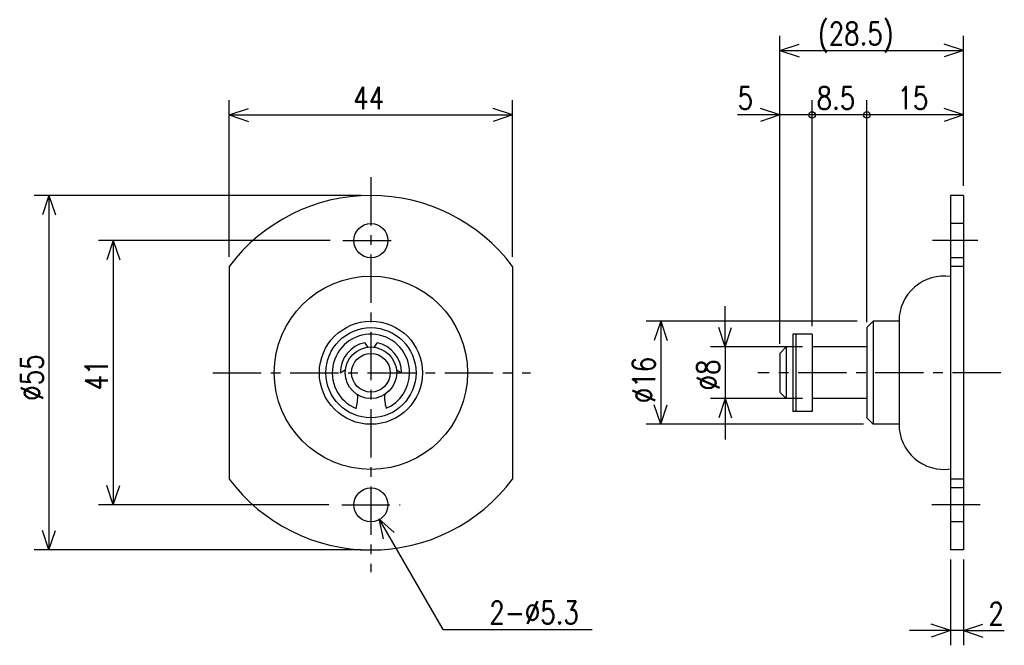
# Model space of a CAD drawing. Extents: x -162 to -9, y 98 to 195.
import ezdxf

# ---------------------------------------------------------------- set-up
doc = ezdxf.new("R2010")
doc.units = 0
doc.linetypes.add('CENTER', pattern=[12, 7.5, -1.5, 1.5, -1.5])
doc.linetypes.add('DASHED', pattern=[4.5, 3, -1.5])
doc.layers.get('0').update_dxf_attribs({"linetype": 'CONTINUOUS'})
doc.styles.get("Standard").update_dxf_attribs({"font": 'txt', "bigfont": 'BIGFONT'})

msp = doc.modelspace()

# ---------------------------------------------------------------- linework, layer by layer
at = {"color": 7, "linetype": 'CONTINUOUS'}
for p, q in [((-43.857635, 145.06615), (-43.857635, 192.85214)), ((-15.357635, 169.56615), (-15.357635, 192.85214)), ((-43.857635, 190.56615), (-40.857636, 191.56615)), ((-15.357635, 190.56615), (-18.357634, 191.56615)), ((-43.857635, 190.56615), (-15.357635, 190.56615)), ((-43.857635, 190.56615), (-40.857636, 189.56615)), ((-15.357635, 190.56615), (-18.357634, 189.56615)), ((-129.35764, 158.56615), (-129.35764, 182.85214)), ((-85.357635, 158.56615), (-85.357635, 182.85214)), ((-43.857635, 145.06615), (-43.857635, 182.85214)), ((-38.857635, 147.80634), (-38.857635, 182.85214)), ((-38.857635, 148.06615), (-38.857635, 182.85214)), ((-30.357634, 149.06615), (-30.357634, 182.85214)), ((-30.357634, 148.39484), (-30.357634, 182.85214)), ((-15.357635, 169.56615), (-15.357635, 182.85214)), ((-129.35764, 180.56615), (-126.35764, 181.56615)), ((-129.35764, 180.56615), (-85.357635, 180.56615)), ((-129.35764, 180.56615), (-126.35764, 179.56615)), ((-85.357635, 180.56615), (-88.357635, 181.56615)), ((-85.357635, 180.56615), (-88.357635, 179.56615)), ((-43.857635, 180.56615), (-50.424652, 180.56615)), ((-43.857635, 180.56615), (-50.207635, 180.56615)), ((-43.857635, 180.56615), (-46.857635, 181.56615)), ((-43.857635, 180.56615), (-46.857635, 179.56615)), ((-38.857635, 180.56615), (-43.857635, 180.56615)), ((-30.357634, 180.56615), (-38.857635, 180.56615)), ((-15.357635, 180.56615), (-30.357634, 180.56615)), ((-15.357635, 180.56615), (-18.357634, 181.56615)), ((-15.357635, 180.56615), (-18.357634, 179.56615)), ((-108.85764, 168.06615), (-159.64363, 168.06615)), ((-157.35764, 168.06615), (-158.35764, 165.06615)), ((-157.35764, 168.06615), (-157.35764, 113.06615)), ((-157.35764, 168.06615), (-156.35764, 165.06615)), ((-15.357635, 168.06615), (-17.357634, 168.06615)), ((-17.357634, 168.06615), (-17.357634, 113.06615)), ((-15.357635, 168.06615), (-15.357635, 113.06615)), ((-113.69916, 161.06615), (-149.64363, 161.06615)), ((-147.35764, 161.06615), (-148.35764, 158.06615)), ((-147.35764, 161.06615), (-147.35764, 120.06615)), ((-147.35764, 161.06615), (-146.35764, 158.06615)), ((-129.35764, 157.06615), (-129.35764, 124.06615)), ((-85.357635, 157.06615), (-85.357635, 124.06615)), ((-15.357635, 157.06615), (-17.357634, 157.06615)), ((-52.357635, 144.56615), (-52.357635, 150.91615)), ((-31.857634, 148.56615), (-64.643639, 148.56615)), ((-62.357635, 148.56615), (-63.357635, 145.56615)), ((-62.357635, 148.56615), (-62.357635, 132.56615)), ((-62.357635, 148.56615), (-61.357636, 145.56615)), ((-29.357637, 148.56613), (-30.357637, 147.56613)), ((-25.357634, 148.56615), (-29.357634, 148.56615)), ((-29.357634, 148.56615), (-29.357634, 132.56615)), ((-25.357634, 148.56615), (-25.357634, 132.56615)), ((-52.357635, 144.56615), (-53.357635, 147.56615)), ((-52.357635, 144.56615), (-51.357636, 147.56615)), ((-30.357634, 147.56615), (-30.357634, 133.56615)), ((-38.857635, 146.56615), (-41.857635, 146.56615)), ((-41.857635, 146.56615), (-41.857635, 134.56615)), ((-41.357635, 146.56615), (-41.357635, 134.56615)), ((-38.857635, 146.56615), (-38.857635, 134.56615)), ((-108.31207, 145.21927), (-107.91265, 144.52745)), ((-106.80262, 144.52745), (-106.4032, 145.21927)), ((-40.357635, 144.56615), (-54.643639, 144.56615)), ((-52.357635, 144.56615), (-52.357635, 136.56615)), ((-42.857635, 144.56615), (-43.857635, 143.56615)), ((-41.857635, 144.56615), (-42.857635, 144.56615)), ((-42.857635, 144.56615), (-42.857635, 136.56615)), ((-30.357634, 144.56615), (-38.857635, 144.56615)), ((-43.857635, 143.56615), (-43.857635, 137.56615)), ((-112.10764, 140.56615), (-111.33253, 141.01366)), ((-103.38274, 141.01366), (-102.60763, 140.56615)), ((-40.357635, 136.56615), (-54.643639, 136.56615)), ((-52.357635, 136.56615), (-53.357635, 133.56615)), ((-52.357635, 136.56615), (-51.357636, 133.56615)), ((-52.357635, 136.56615), (-52.357635, 130.21615)), ((-43.857647, 137.56615), (-42.857639, 136.56615)), ((-41.857635, 136.56615), (-42.857635, 136.56615)), ((-30.357634, 136.56615), (-38.857635, 136.56615)), ((-62.357635, 132.56615), (-63.357635, 135.56615)), ((-62.357635, 132.56615), (-61.357636, 135.56615)), ((-38.857635, 134.56615), (-41.857635, 134.56615)), ((-30.357637, 133.56615), (-29.357635, 132.56615)), ((-30.857634, 132.56615), (-64.643639, 132.56615)), ((-25.357634, 132.56615), (-29.357634, 132.56615)), ((-15.357635, 124.06615), (-17.357634, 124.06615)), ((-147.35764, 120.06615), (-148.35764, 123.06615)), ((-147.35764, 120.06615), (-146.35764, 123.06615)), ((-113.89514, 120.06615), (-149.64363, 120.06615)), ((-106.1076, 117.90112), (-96.194572, 100.72771)), ((-106.1076, 117.90112), (-103.74176, 115.80283)), ((-106.1076, 117.90112), (-105.4739, 114.80298)), ((-157.35764, 113.06615), (-158.35764, 116.06615)), ((-157.35764, 113.06615), (-156.35764, 116.06615)), ((-108.85764, 113.06615), (-159.64363, 113.06615)), ((-15.357635, 113.06615), (-17.357634, 113.06615)), ((-17.357634, 111.56615), (-17.357634, 98.280151)), ((-15.357635, 111.56615), (-15.357635, 98.280151)), ((-17.357634, 100.56615), (-20.357634, 101.56615)), ((-15.357635, 100.56615), (-12.357635, 101.56615)), ((-96.194572, 100.72771), (-72.979874, 100.72771)), ((-17.357634, 100.56615), (-23.707633, 100.56615)), ((-17.357634, 100.56615), (-20.357634, 99.566147)), ((-15.357635, 100.56615), (-17.357634, 100.56615)), ((-15.357635, 100.56615), (-9.193725, 100.56615)), ((-15.357635, 100.56615), (-12.357635, 99.566147)), ((-15.357635, 100.56615), (-9.007635, 100.56615))]:
    msp.add_line(p, q, dxfattribs=at)
at = {"color": 7, "linetype": 'CENTER'}
for p, q in [((-107.35764, 170.91454), (-107.35764, 109.63791)), ((-111.69916, 161.06615), (-103.01612, 161.06615)), ((-13.112113, 161.06615), (-20.164095, 161.06615)), ((-131.89244, 140.56615), (-82.556992, 140.56615)), ((-9.534438, 140.56615), (-47.262985, 140.56615)), ((-111.89514, 120.06615), (-102.81741, 120.06615)), ((-12.735518, 120.06615), (-20.695505, 120.06615))]:
    msp.add_line(p, q, dxfattribs=at)
at = {"color": 7, "linetype": 'DASHED'}
for p, q in [((-15.357635, 163.71615), (-17.357634, 163.71615)), ((-15.357635, 158.41615), (-17.357634, 158.41615)), ((-15.357635, 122.71615), (-17.357634, 122.71615)), ((-15.357635, 117.41615), (-17.357634, 117.41615))]:
    msp.add_line(p, q, dxfattribs=at)
at = {"color": 7, "linetype": 'CONTINUOUS'}
for centre, radius in [((-38.857635, 180.56615), 0.5), ((-30.357634, 180.56615), 0.5), ((-107.35764, 161.06615), 2.65), ((-107.35764, 140.56615), 15), ((-107.35764, 140.56615), 8), ((-107.35764, 140.56615), 7), ((-107.35764, 140.56615), 4), ((-107.35764, 140.56615), 3), ((-107.35764, 120.06615), 2.65)]:
    msp.add_circle(centre, radius, dxfattribs=at)
for centre, radius, start, end in [((-107.35764, 140.56615), 27.5, 36.869898, 143.1301), ((-18.357634, 148.56615), 7, 81.786794, 180), ((-107.35764, 140.56615), 6, 0, 247.52889), ((-107.35764, 140.56615), 4.75, 101.5915, 180), ((-107.35764, 140.56615), 4.75, 0, 78.408497), ((-107.35764, 140.56615), 6, 293.16176, 0), ((-115.4046, 136.72328), 6, 343.52512, 3.9651865), ((-99.235779, 136.72328), 6, 175.57138, 196.19578), ((-18.357634, 132.56615), 7, 180, 278.21323), ((-107.35764, 140.56615), 27.5, 216.8699, 323.1301)]:
    msp.add_arc(centre, radius, start, end, dxfattribs=at)

# ---------------------------------------------------------------- texts
at = {"color": 7, "linetype": 'CONTINUOUS', "width": 0.8}
for s, p in [('(28.5)', (-37.950634, 191.44115)), ('44', (-110.10064, 181.44115)), ('5', (-50.424654, 181.44115)), ('8.5', (-38.150635, 181.44115)), ('15', (-25.600634, 181.44115)), ('2-%%C5.3', (-88.979875, 101.60271)), ('2', (-11.479722, 101.44115))]:
    msp.add_text(s, height=3.5, dxfattribs=at).set_placement(p)
for s, p in [('%%C55', (-158.23264, 136.22315)), ('%%C16', (-63.232635, 135.84351)), ('%%C8', (-53.232635, 137.82315)), ('41', (-148.23264, 137.82315))]:
    msp.add_text(s, height=3.5, rotation=90.000003, dxfattribs=at).set_placement(p)

doc.saveas('drawing.dxf')
